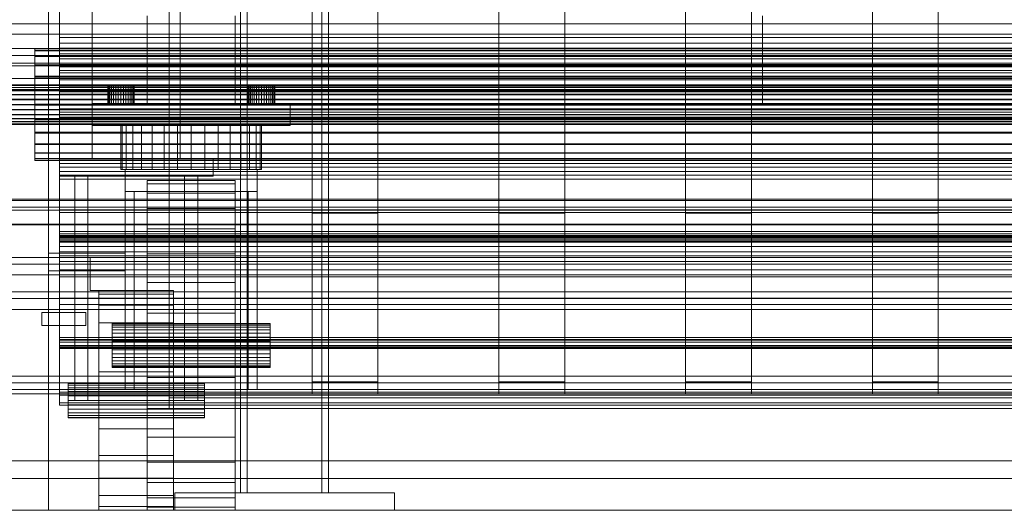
# Model space of a CAD drawing. Header units: millimetres. Extents: x -2233 to 61924, y -68080 to 6847.
# Tile 44 of 256: x -318 to 130, y -36000 to -35777. Entities that reach past the tile are written whole.
import ezdxf

# ---------------------------------------------------------------- set-up
doc = ezdxf.new("R2010")
doc.units = ezdxf.units.MM
for name, color, linetype, lineweight in [('COTAS_O', 1, 'Continuous', 0), ('COTAS_P', 1, 'Continuous', 0), ('frontal_bajante_movil', 7, 'Continuous', 0), ('frontal_C01', 7, 'Continuous', 0), ('frontal_C05', 7, 'Continuous', 0), ('frontal_secador', 7, 'Continuous', 0)]:
    doc.layers.add(name, color=color, linetype=linetype, lineweight=lineweight)
doc.dimstyles.new('R19_100', dxfattribs={"dimtxt": 250, "dimasz": 150, "dimexe": 150, "dimexo": 80, "dimgap": 100, "dimtad": 1, "dimtih": 1, "dimtoh": 1, "dimdsep": 46, "dimcen": 0.09, "dimadec": 0, "dimazin": 0, "dimtfac": 1, "dimtdec": 4, "dimtofl": 0, "dimtmove": 0, "dimatfit": 3, "dimfxl": 1, "dimtolj": 1, "dimtzin": 0, "dimarcsym": 0})

# ---------------------------------------------------------------- blocks, each defined once
blk = doc.blocks.new('DIM_R27_58')
at = {"layer": 'COTAS_O'}
for p, q in [((-1480, -35300), (-1330, -35255)), ((490, -35300), (340, -35255)), ((-1480, -36000), (-1480, -35300)), ((-1480, -35300), (490, -35300)), ((-1480, -35300), (-1330, -35345)), ((490, -35300), (340, -35345)), ((490, -36000), (490, -35300))]:
    blk.add_line(p, q, dxfattribs=at)
blk.add_text('1970 O', height=250, dxfattribs=at).set_placement((-495, -35200))
blk = doc.blocks.new('DIM_R27_60')
at = {"layer": 'COTAS_O'}
for p, q in [((-1400, -35300), (-1250, -35255)), ((1400, -35300), (1250, -35255)), ((-1400, -36000), (-1400, -35300)), ((-1400, -35300), (1400, -35300)), ((-1400, -35300), (-1250, -35345)), ((1400, -35300), (1250, -35345)), ((1400, -36000), (1400, -35300))]:
    blk.add_line(p, q, dxfattribs=at)
blk.add_text('2800 O', height=250, dxfattribs=at).set_placement((0, -35200))
blk = doc.blocks.new('DIM_R27_61')
at = {"layer": 'COTAS_P'}
for p, q in [((-305, -34680), (395, -34680)), ((395, -34680), (350, -34830)), ((395, -36000), (395, -34680)), ((395, -34680), (440, -34830)), ((395, -36000), (350, -35850)), ((395, -36000), (440, -35850)), ((-305, -36000), (395, -36000))]:
    blk.add_line(p, q, dxfattribs=at)
blk.add_text('1320 P', height=250, rotation=90, dxfattribs=at).set_placement((295, -35340))
blk = doc.blocks.new('DIM_R27_62')
at = {"layer": 'COTAS_P'}
for p, q in [((-305, -35300), (-155, -35255)), ((345, -35300), (195, -35255)), ((-305, -36000), (-305, -35300)), ((-305, -35300), (345, -35300)), ((-305, -35300), (-155, -35345)), ((345, -35300), (195, -35345)), ((345, -36000), (345, -35300))]:
    blk.add_line(p, q, dxfattribs=at)
blk.add_text('650 P', height=250, dxfattribs=at).set_placement((20, -35200))

msp = doc.modelspace()

# ---------------------------------------------------------------- linework, layer by layer
at = {"layer": 'frontal_bajante_movil'}
for p, q in [((-285, -35840), (-285, -35429)), ((-245, -35840), (-245, -35429)), ((-285, -35815), (-285, -35775)), ((-260, -35815), (-260, -35775)), ((-220, -35815), (-220, -35775)), ((20, -35815), (20, -35775)), ((-277.885, -35807), (-278, -35807)), ((-278, -35815), (-278, -35807)), ((-277.543, -35807), (-277.885, -35807)), ((-277.885, -35815), (-277.885, -35807)), ((-276.989, -35807), (-277.543, -35807)), ((-277.543, -35815), (-277.543, -35807)), ((-276.243, -35807), (-276.989, -35807)), ((-276.989, -35815), (-276.989, -35807)), ((-275.333, -35807), (-276.243, -35807)), ((-276.243, -35815), (-276.243, -35807)), ((-274.296, -35807), (-275.333, -35807)), ((-275.333, -35815), (-275.333, -35807)), ((-273.171, -35807), (-274.296, -35807)), ((-274.296, -35815), (-274.296, -35807)), ((-272, -35807), (-273.171, -35807)), ((-273.171, -35815), (-273.171, -35807)), ((-272, -35807), (-270.829, -35807)), ((-272, -35807), (-272, -35815)), ((-270.829, -35807), (-269.704, -35807)), ((-270.829, -35815), (-270.829, -35807)), ((-269.704, -35807), (-268.667, -35807)), ((-269.704, -35815), (-269.704, -35807)), ((-268.667, -35807), (-267.757, -35807)), ((-268.667, -35815), (-268.667, -35807)), ((-267.757, -35807), (-267.011, -35807)), ((-267.757, -35815), (-267.757, -35807)), ((-267.011, -35807), (-266.457, -35807)), ((-267.011, -35815), (-267.011, -35807)), ((-266.457, -35807), (-266.115, -35807)), ((-266.457, -35815), (-266.457, -35807)), ((-266.115, -35807), (-266, -35807)), ((-266.115, -35815), (-266.115, -35807)), ((-266, -35815), (-266, -35807)), ((-213.885, -35807), (-214, -35807)), ((-214, -35815), (-214, -35807)), ((-213.543, -35807), (-213.885, -35807)), ((-213.885, -35815), (-213.885, -35807)), ((-212.989, -35807), (-213.543, -35807)), ((-213.543, -35815), (-213.543, -35807)), ((-212.243, -35807), (-212.989, -35807)), ((-212.989, -35815), (-212.989, -35807)), ((-211.333, -35807), (-212.243, -35807)), ((-212.243, -35815), (-212.243, -35807)), ((-210.296, -35807), (-211.333, -35807)), ((-211.333, -35815), (-211.333, -35807)), ((-209.171, -35807), (-210.296, -35807)), ((-210.296, -35815), (-210.296, -35807)), ((-208, -35807), (-209.171, -35807)), ((-209.171, -35815), (-209.171, -35807)), ((-208, -35807), (-206.829, -35807)), ((-208, -35807), (-208, -35815)), ((-206.829, -35807), (-205.704, -35807)), ((-206.829, -35815), (-206.829, -35807)), ((-205.704, -35807), (-204.667, -35807)), ((-205.704, -35815), (-205.704, -35807)), ((-204.667, -35807), (-203.757, -35807)), ((-204.667, -35815), (-204.667, -35807)), ((-203.757, -35807), (-203.011, -35807)), ((-203.757, -35815), (-203.757, -35807)), ((-203.011, -35807), (-202.457, -35807)), ((-203.011, -35815), (-203.011, -35807)), ((-202.457, -35807), (-202.115, -35807)), ((-202.457, -35815), (-202.457, -35807)), ((-202.115, -35807), (-202, -35807)), ((-202.115, -35815), (-202.115, -35807)), ((-202, -35815), (-202, -35807)), ((-285, -35815), (20, -35815)), ((-285, -35815), (-195, -35815)), ((-285, -35825), (-285, -35815)), ((-277.885, -35815), (-278, -35815)), ((-277.543, -35815), (-277.885, -35815)), ((-276.989, -35815), (-277.543, -35815)), ((-276.243, -35815), (-276.989, -35815)), ((-275.333, -35815), (-276.243, -35815)), ((-274.296, -35815), (-275.333, -35815)), ((-273.171, -35815), (-274.296, -35815)), ((-273.171, -35815), (-272, -35815)), ((-272, -35815), (-270.829, -35815)), ((-270.829, -35815), (-269.704, -35815)), ((-269.704, -35815), (-268.667, -35815)), ((-268.667, -35815), (-267.757, -35815)), ((-267.757, -35815), (-267.011, -35815)), ((-267.011, -35815), (-266.457, -35815)), ((-266.457, -35815), (-266.115, -35815)), ((-266.115, -35815), (-266, -35815)), ((-260, -35815), (-220, -35815)), ((-213.885, -35815), (-214, -35815)), ((-213.543, -35815), (-213.885, -35815)), ((-212.989, -35815), (-213.543, -35815)), ((-212.243, -35815), (-212.989, -35815)), ((-211.333, -35815), (-212.243, -35815)), ((-210.296, -35815), (-211.333, -35815)), ((-209.171, -35815), (-210.296, -35815)), ((-209.171, -35815), (-208, -35815)), ((-208, -35815), (-206.829, -35815)), ((-206.829, -35815), (-205.704, -35815)), ((-205.704, -35815), (-204.667, -35815)), ((-204.667, -35815), (-203.757, -35815)), ((-203.757, -35815), (-203.011, -35815)), ((-203.011, -35815), (-202.457, -35815)), ((-202.457, -35815), (-202.115, -35815)), ((-202.115, -35815), (-202, -35815)), ((-195, -35825), (-195, -35815)), ((20, -35815), (325, -35815)), ((-285, -35825), (-195, -35825)), ((-271.385, -35825), (-272, -35825)), ((-272, -35845), (-272, -35825)), ((-269.564, -35825), (-271.385, -35825)), ((-271.385, -35845), (-271.385, -35825)), ((-266.607, -35825), (-269.564, -35825)), ((-269.564, -35845), (-269.564, -35825)), ((-262.627, -35825), (-266.607, -35825)), ((-266.607, -35845), (-266.607, -35825)), ((-257.778, -35825), (-262.627, -35825)), ((-262.627, -35845), (-262.627, -35825)), ((-252.246, -35825), (-257.778, -35825)), ((-257.778, -35845), (-257.778, -35825)), ((-246.243, -35825), (-252.246, -35825)), ((-252.246, -35845), (-252.246, -35825)), ((-240, -35825), (-246.243, -35825)), ((-246.243, -35845), (-246.243, -35825)), ((-240, -35825), (-233.757, -35825)), ((-240, -35825), (-240, -35845)), ((-233.757, -35825), (-227.754, -35825)), ((-233.757, -35845), (-233.757, -35825)), ((-227.754, -35825), (-222.222, -35825)), ((-227.754, -35845), (-227.754, -35825)), ((-222.222, -35825), (-217.373, -35825)), ((-222.222, -35845), (-222.222, -35825)), ((-217.373, -35825), (-213.393, -35825)), ((-217.373, -35845), (-217.373, -35825)), ((-213.393, -35825), (-210.436, -35825)), ((-213.393, -35845), (-213.393, -35825)), ((-210.436, -35825), (-208.615, -35825)), ((-210.436, -35845), (-210.436, -35825)), ((-208.615, -35825), (-208, -35825)), ((-208.615, -35845), (-208.615, -35825)), ((-208, -35845), (-208, -35825)), ((-300, -35840), (-230, -35840)), ((-300, -35848), (-300, -35840)), ((-285, -35840), (-245, -35840)), ((-230, -35848), (-230, -35840)), ((-300, -35848), (-230, -35848)), ((-293, -35848), (-287, -35848)), ((-293, -35950), (-293, -35848)), ((-287, -35950), (-287, -35848)), ((-271.385, -35845), (-272, -35845)), ((-269.564, -35845), (-271.385, -35845)), ((-270, -35845), (-210, -35845)), ((-270, -35855), (-270, -35845)), ((-266.607, -35845), (-269.564, -35845)), ((-262.627, -35845), (-266.607, -35845)), ((-257.778, -35845), (-262.627, -35845)), ((-252.246, -35845), (-257.778, -35845)), ((-246.243, -35845), (-252.246, -35845)), ((-246.243, -35845), (-240, -35845)), ((-243, -35848), (-237, -35848)), ((-243, -35950), (-243, -35848)), ((-240, -35845), (-233.757, -35845)), ((-237, -35950), (-237, -35848)), ((-233.757, -35845), (-227.754, -35845)), ((-227.754, -35845), (-222.222, -35845)), ((-222.222, -35845), (-217.373, -35845)), ((-217.373, -35845), (-213.393, -35845)), ((-213.393, -35845), (-210.436, -35845)), ((-210.436, -35845), (-208.615, -35845)), ((-210, -35855), (-210, -35845)), ((-208.615, -35845), (-208, -35845)), ((-260, -35851.441), (-260, -35850)), ((-220, -35850), (-260, -35850)), ((-260, -35855.709), (-260, -35851.441)), ((-220, -35851.441), (-260, -35851.441)), ((-220, -35851.441), (-220, -35850)), ((-220, -35855.709), (-220, -35851.441)), ((-270, -35855), (-266, -35855)), ((-270, -35945), (-270, -35855)), ((-270, -35855), (-210, -35855)), ((-266, -35945), (-266, -35855)), ((-260, -35862.64), (-260, -35855.709)), ((-220, -35855.709), (-260, -35855.709)), ((-220, -35862.64), (-220, -35855.709)), ((-214, -35855), (-210, -35855)), ((-214, -35945), (-214, -35855)), ((-210, -35945), (-210, -35855)), ((-260, -35871.967), (-260, -35862.64)), ((-220, -35862.64), (-260, -35862.64)), ((-220, -35871.967), (-220, -35862.64)), ((-260, -35883.332), (-260, -35871.967)), ((-220, -35871.967), (-260, -35871.967)), ((-220, -35883.332), (-220, -35871.967)), ((-305, -35883), (-270, -35883)), ((-305, -35891), (-305, -35883)), ((-270, -35891), (-270, -35883)), ((-260, -35896.299), (-260, -35883.332)), ((-220, -35883.332), (-260, -35883.332)), ((-220, -35896.299), (-220, -35883.332)), ((-286, -35885), (-270, -35885)), ((-286, -35900), (-286, -35885)), ((-270, -35900), (-270, -35885)), ((-305, -35891), (-270, -35891)), ((-260, -35910.368), (-260, -35896.299)), ((-220, -35896.299), (-260, -35896.299)), ((-220, -35910.368), (-220, -35896.299)), ((-286, -35900), (-270, -35900)), ((-282, -35901.704), (-282, -35900)), ((-282, -35900), (-248, -35900)), ((-282, -35906.699), (-282, -35901.704)), ((-282, -35901.704), (-248, -35901.704)), ((-248, -35901.704), (-248, -35900)), ((-248, -35906.699), (-248, -35901.704)), ((-282, -35914.645), (-282, -35906.699)), ((-282, -35906.699), (-248, -35906.699)), ((-248, -35914.645), (-248, -35906.699)), ((-308, -35910), (-288, -35910)), ((-308, -35916), (-308, -35910)), ((-288, -35916), (-288, -35910)), ((-260, -35925), (-260, -35910.368)), ((-220, -35910.368), (-260, -35910.368)), ((-220, -35925), (-220, -35910.368)), ((-308, -35916), (-288, -35916)), ((-282, -35925), (-282, -35914.645)), ((-282, -35914.645), (-248, -35914.645)), ((-276, -35915.192), (-276, -35915)), ((-204, -35915), (-276, -35915)), ((-276, -35915.761), (-276, -35915.192)), ((-204, -35915.192), (-276, -35915.192)), ((-276, -35916.685), (-276, -35915.761)), ((-204, -35915.761), (-276, -35915.761)), ((-248, -35925), (-248, -35914.645)), ((-204, -35915.192), (-204, -35915)), ((-204, -35915.761), (-204, -35915.192)), ((-204, -35916.685), (-204, -35915.761)), ((-276, -35917.929), (-276, -35916.685)), ((-204, -35916.685), (-276, -35916.685)), ((-276, -35919.444), (-276, -35917.929)), ((-204, -35917.929), (-276, -35917.929)), ((-276, -35921.173), (-276, -35919.444)), ((-204, -35919.444), (-276, -35919.444)), ((-204, -35917.929), (-204, -35916.685)), ((-204, -35919.444), (-204, -35917.929)), ((-204, -35921.173), (-204, -35919.444)), ((-282, -35937.059), (-282, -35925)), ((-282, -35925), (-248, -35925)), ((-276, -35923.049), (-276, -35921.173)), ((-204, -35921.173), (-276, -35921.173)), ((-276, -35925), (-276, -35923.049)), ((-204, -35923.049), (-276, -35923.049)), ((-276, -35925), (-276, -35926.951)), ((-276, -35925), (-204, -35925)), ((-260, -35925), (-260, -35939.632)), ((-260, -35925), (-220, -35925)), ((-248, -35937.059), (-248, -35925)), ((-220, -35939.632), (-220, -35925)), ((-204, -35923.049), (-204, -35921.173)), ((-204, -35925), (-204, -35923.049)), ((-204, -35926.951), (-204, -35925)), ((-276, -35926.951), (-276, -35928.827)), ((-204, -35926.951), (-276, -35926.951)), ((-276, -35928.827), (-276, -35930.556)), ((-204, -35928.827), (-276, -35928.827)), ((-204, -35926.951), (-204, -35928.827)), ((-204, -35928.827), (-204, -35930.556)), ((-276, -35930.556), (-276, -35932.071)), ((-204, -35930.556), (-276, -35930.556)), ((-276, -35932.071), (-276, -35933.315)), ((-204, -35932.071), (-276, -35932.071)), ((-276, -35933.315), (-276, -35934.239)), ((-204, -35933.315), (-276, -35933.315)), ((-204, -35930.556), (-204, -35932.071)), ((-204, -35932.071), (-204, -35933.315)), ((-204, -35933.315), (-204, -35934.239)), ((-282, -35937.059), (-282, -35950)), ((-282, -35937.059), (-248, -35937.059)), ((-276, -35934.239), (-276, -35934.808)), ((-204, -35934.239), (-276, -35934.239)), ((-276, -35934.808), (-276, -35935)), ((-204, -35934.808), (-276, -35934.808)), ((-204, -35935), (-276, -35935)), ((-248, -35950), (-248, -35937.059)), ((-204, -35934.239), (-204, -35934.808)), ((-204, -35934.808), (-204, -35935)), ((-296, -35942.273), (-296, -35942)), ((-296, -35942), (-234, -35942)), ((-296, -35943.072), (-296, -35942.273)), ((-296, -35942.273), (-234, -35942.273)), ((-260, -35939.632), (-260, -35953.701)), ((-220, -35939.632), (-260, -35939.632)), ((-234, -35942.273), (-234, -35942)), ((-234, -35943.072), (-234, -35942.273)), ((-220, -35939.632), (-220, -35953.701)), ((-296, -35944.343), (-296, -35943.072)), ((-296, -35943.072), (-234, -35943.072)), ((-296, -35946), (-296, -35944.343)), ((-296, -35944.343), (-234, -35944.343)), ((-296, -35947.929), (-296, -35946)), ((-296, -35946), (-234, -35946)), ((-270, -35945), (-266, -35945)), ((-234, -35944.343), (-234, -35943.072)), ((-234, -35946), (-234, -35944.343)), ((-234, -35947.929), (-234, -35946)), ((-214, -35945), (-210, -35945)), ((-296, -35947.929), (-296, -35950)), ((-296, -35947.929), (-234, -35947.929)), ((-296, -35950), (-296, -35952.071)), ((-234, -35950), (-296, -35950)), ((-293, -35950), (-287, -35950)), ((-282, -35950), (-282, -35962.941)), ((-248, -35950), (-282, -35950)), ((-248, -35950), (-248, -35962.941)), ((-243, -35950), (-237, -35950)), ((-234, -35950), (-234, -35947.929)), ((-234, -35950), (-234, -35952.071)), ((-296, -35952.071), (-296, -35954)), ((-296, -35952.071), (-234, -35952.071)), ((-296, -35954), (-296, -35955.657)), ((-296, -35954), (-234, -35954)), ((-296, -35955.657), (-296, -35956.928)), ((-296, -35955.657), (-234, -35955.657)), ((-260, -35953.701), (-260, -35966.668)), ((-220, -35953.701), (-260, -35953.701)), ((-234, -35952.071), (-234, -35954)), ((-234, -35954), (-234, -35955.657)), ((-234, -35955.657), (-234, -35956.928)), ((-220, -35953.701), (-220, -35966.668)), ((-296, -35956.928), (-296, -35957.727)), ((-296, -35956.928), (-234, -35956.928)), ((-296, -35957.727), (-296, -35958)), ((-296, -35957.727), (-234, -35957.727)), ((-296, -35958), (-234, -35958)), ((-234, -35956.928), (-234, -35957.727)), ((-234, -35957.727), (-234, -35958)), ((-282, -35962.941), (-282, -35975)), ((-282, -35962.941), (-248, -35962.941)), ((-248, -35962.941), (-248, -35975)), ((-260, -35966.668), (-260, -35978.033)), ((-220, -35966.668), (-260, -35966.668)), ((-220, -35966.668), (-220, -35978.033)), ((-282, -35975), (-282, -35985.355)), ((-282, -35975), (-248, -35975)), ((-260, -35978.033), (-260, -35987.36)), ((-220, -35978.033), (-260, -35978.033)), ((-248, -35975), (-248, -35985.355)), ((-220, -35978.033), (-220, -35987.36)), ((-282, -35985.355), (-282, -35993.301)), ((-282, -35985.355), (-248, -35985.355)), ((-260, -35987.36), (-260, -35994.291)), ((-220, -35987.36), (-260, -35987.36)), ((-248, -35985.355), (-248, -35993.301)), ((-220, -35987.36), (-220, -35994.291)), ((-282, -35993.301), (-282, -35998.296)), ((-282, -35993.301), (-248, -35993.301)), ((-260, -35994.291), (-260, -35998.559)), ((-220, -35994.291), (-260, -35994.291)), ((-248, -35993.301), (-248, -35998.296)), ((-220, -35994.291), (-220, -35998.559)), ((-282, -35998.296), (-282, -36000)), ((-282, -35998.296), (-248, -35998.296)), ((-282, -36000), (-248, -36000)), ((-260, -35998.559), (-260, -36000)), ((-220, -35998.559), (-260, -35998.559)), ((-220, -36000), (-260, -36000)), ((-248, -35998.296), (-248, -36000)), ((-220, -35998.559), (-220, -36000))]:
    msp.add_line(p, q, dxfattribs=at)
at = {"layer": 'frontal_C01'}
for p, q in [((-250, -33373.251), (-250, -35948.844)), ((-250, -35953.656), (-250, -33378.064)), ((-185, -35864.779), (-185, -35463.883)), ((-155, -35463.883), (-155, -35864.779)), ((-100, -35864.779), (-100, -35463.883)), ((-70, -35463.883), (-70, -35864.779)), ((-15, -35864.779), (-15, -35463.883)), ((15, -35463.883), (15, -35864.779)), ((70, -35864.779), (70, -35463.883)), ((100, -35463.883), (100, -35864.779)), ((-185, -35469.275), (-185, -35870.172)), ((-155, -35870.172), (-155, -35469.275)), ((-100, -35469.275), (-100, -35870.172)), ((-70, -35870.172), (-70, -35469.275)), ((-15, -35469.275), (-15, -35870.172)), ((15, -35870.172), (15, -35469.275)), ((70, -35469.275), (70, -35870.172)), ((100, -35870.172), (100, -35469.275)), ((-185, -35941.62), (-185, -35540.255)), ((-155, -35540.255), (-155, -35941.62)), ((-100, -35941.62), (-100, -35540.255)), ((-70, -35540.255), (-70, -35941.62)), ((-15, -35941.62), (-15, -35540.255)), ((15, -35540.255), (15, -35941.62)), ((70, -35941.62), (70, -35540.255)), ((100, -35540.255), (100, -35941.62)), ((-185, -35545.648), (-185, -35947.012)), ((-155, -35947.012), (-155, -35545.648)), ((-100, -35545.648), (-100, -35947.012)), ((-70, -35947.012), (-70, -35545.648)), ((-15, -35545.648), (-15, -35947.012)), ((15, -35947.012), (15, -35545.648)), ((70, -35545.648), (70, -35947.012)), ((100, -35947.012), (100, -35545.648)), ((-300, -35789.759), (-300, -35758.657)), ((-300, -35761.343), (-300, -35792.354)), ((350, -35778.63), (-350, -35778.63)), ((350, -35783.469), (-350, -35783.469)), ((-300, -35784.915), (-300, -35797.314)), ((300, -35784.915), (-300, -35784.915)), ((-300, -35784.915), (-300, -35794.603)), ((350, -35789.887), (-350, -35789.887)), ((-311.15, -35790.994), (-311.15, -35790.055)), ((-311.15, -35790.055), (-311.15, -35790.847)), ((-311.15, -35790.055), (311.15, -35790.055)), ((-300, -35787.539), (300, -35787.539)), ((-300, -35801.02), (-300, -35787.539)), ((-300, -35797.169), (-300, -35787.539)), ((-300, -35818.833), (-300, -35789.759)), ((300, -35789.759), (-300, -35789.759)), ((350, -35793.12), (-350, -35793.12)), ((-311.15, -35790.847), (-311.15, -35793.316)), ((-311.15, -35790.847), (311.15, -35790.847)), ((-311.15, -35793.6), (-311.15, -35790.994)), ((-311.15, -35790.994), (311.15, -35790.994)), ((-311.15, -35793.316), (-311.15, -35797.293)), ((-311.15, -35793.316), (311.15, -35793.316)), ((-311.15, -35797.695), (-311.15, -35793.6)), ((-311.15, -35793.6), (311.15, -35793.6)), ((-300, -35792.354), (-300, -35821.16)), ((300, -35792.354), (-300, -35792.354)), ((-300, -35809.666), (-300, -35794.562)), ((-300, -35794.562), (-300, -35799.889)), ((300, -35794.562), (-300, -35794.562)), ((-300, -35794.603), (300, -35794.603)), ((-300, -35807.002), (-300, -35794.603)), ((350, -35796.593), (-350, -35796.593)), ((350, -35797.728), (-350, -35797.728)), ((-311.15, -35797.293), (-311.15, -35802.508)), ((-311.15, -35797.293), (311.15, -35797.293)), ((-311.15, -35803.001), (-311.15, -35797.695)), ((-311.15, -35797.695), (311.15, -35797.695)), ((-300, -35797.169), (-300, -35810.649)), ((300, -35797.169), (-300, -35797.169)), ((-300, -35797.314), (300, -35797.314)), ((-300, -35807.002), (-300, -35797.314)), ((-300, -35798.28), (-300, -35813.293)), ((-300, -35804.179), (-300, -35798.28)), ((-300, -35798.28), (300, -35798.28)), ((430, -35803.525), (-430, -35803.525)), ((-311.15, -35802.508), (-311.15, -35808.605)), ((-311.15, -35802.508), (311.15, -35802.508)), ((-311.15, -35809.155), (-311.15, -35803.001)), ((-311.15, -35803.001), (311.15, -35803.001)), ((-300, -35799.889), (-300, -35817.32)), ((-300, -35799.889), (300, -35799.889)), ((300, -35801.02), (-300, -35801.02)), ((-300, -35801.02), (-300, -35810.649)), ((-440, -35806.454), (440, -35806.454)), ((-440, -35806.735), (440, -35806.735)), ((-440, -35806.787), (440, -35806.787)), ((-440, -35807.61), (440, -35807.61)), ((-440, -35807.71), (440, -35807.71)), ((430, -35808.525), (-430, -35808.525)), ((-311.15, -35808.605), (-311.15, -35815.169)), ((311.15, -35808.605), (-311.15, -35808.605)), ((-300, -35821.507), (-300, -35804.179)), ((300, -35804.179), (-300, -35804.179)), ((300, -35807.002), (-300, -35807.002)), ((-440, -35809.019), (440, -35809.019)), ((-440, -35809.161), (440, -35809.161)), ((-440, -35810.867), (440, -35810.867)), ((-440, -35811.041), (440, -35811.041)), ((440, -35813.027), (-440, -35813.027)), ((-311.15, -35815.738), (-311.15, -35809.155)), ((-311.15, -35809.155), (311.15, -35809.155)), ((-300, -35817.32), (-300, -35809.666)), ((-300, -35809.666), (300, -35809.666)), ((-300, -35810.649), (300, -35810.649)), ((-440, -35813.222), (440, -35813.222)), ((-440, -35815.353), (440, -35815.353)), ((-440, -35815.554), (440, -35815.554)), ((-311.15, -35815.169), (-311.15, -35821.753)), ((-311.15, -35815.169), (311.15, -35815.169)), ((-311.15, -35822.302), (-311.15, -35815.738)), ((-311.15, -35815.738), (311.15, -35815.738)), ((-300, -35813.293), (-300, -35821.507)), ((300, -35813.293), (-300, -35813.293)), ((300, -35817.32), (-300, -35817.32)), ((-440, -35817.686), (440, -35817.686)), ((-440, -35817.88), (440, -35817.88)), ((-440, -35819.866), (440, -35819.866)), ((-440, -35820.041), (440, -35820.041)), ((-440, -35821.746), (440, -35821.746)), ((-440, -35821.889), (440, -35821.889)), ((-311.15, -35821.753), (-311.15, -35827.907)), ((-311.15, -35821.753), (311.15, -35821.753)), ((-300, -35843.898), (-300, -35818.833)), ((300, -35818.833), (-300, -35818.833)), ((-300, -35821.16), (-300, -35845.797)), ((300, -35821.16), (-300, -35821.16)), ((-300, -35821.507), (300, -35821.507)), ((-440, -35823.197), (440, -35823.197)), ((-440, -35823.298), (440, -35823.298)), ((-440, -35824.12), (440, -35824.12)), ((-440, -35824.173), (440, -35824.173)), ((-440, -35824.453), (440, -35824.453)), ((-311.15, -35828.399), (-311.15, -35822.302)), ((-311.15, -35822.302), (311.15, -35822.302)), ((-311.15, -35827.907), (-311.15, -35833.212)), ((-311.15, -35827.907), (311.15, -35827.907)), ((-311.15, -35833.614), (-311.15, -35828.399)), ((-311.15, -35828.399), (311.15, -35828.399)), ((-311.15, -35833.212), (-311.15, -35837.307)), ((-311.15, -35833.212), (311.15, -35833.212)), ((-311.15, -35837.592), (-311.15, -35833.614)), ((-311.15, -35833.614), (311.15, -35833.614)), ((-311.15, -35837.307), (-311.15, -35839.913)), ((-311.15, -35837.307), (311.15, -35837.307)), ((-311.15, -35840.06), (-311.15, -35837.592)), ((-311.15, -35837.592), (311.15, -35837.592)), ((-311.15, -35839.913), (-311.15, -35840.852)), ((-311.15, -35839.913), (311.15, -35839.913)), ((-311.15, -35840.852), (-311.15, -35840.06)), ((-311.15, -35840.06), (311.15, -35840.06)), ((-311.15, -35840.852), (311.15, -35840.852)), ((-300, -35840.323), (-300, -35875.28)), ((300, -35840.323), (-300, -35840.323)), ((-300, -35840.323), (-300, -35847.473)), ((-300, -35842.302), (300, -35842.302)), ((-300, -35878.051), (-300, -35842.302)), ((-300, -35849.293), (-300, -35842.302)), ((-300, -35863.245), (-300, -35843.898)), ((300, -35843.898), (-300, -35843.898)), ((-300, -35845.797), (-300, -35864.588)), ((300, -35845.797), (-300, -35845.797)), ((-300, -35847.473), (300, -35847.473)), ((-300, -35882.43), (-300, -35847.473)), ((-300, -35849.293), (-300, -35885.042)), ((300, -35849.293), (-300, -35849.293)), ((-450, -35859.113), (450, -35859.113)), ((-450, -35862.083), (450, -35862.083)), ((430, -35858.525), (-430, -35858.525)), ((430, -35863.525), (-430, -35863.525)), ((-300, -35875.556), (-300, -35863.245)), ((300, -35863.245), (-300, -35863.245)), ((-300, -35864.588), (-300, -35876.252)), ((300, -35864.588), (-300, -35864.588)), ((-155, -35864.779), (-185, -35864.779)), ((-185, -35864.779), (-185, -35870.172)), ((-155, -35870.172), (-155, -35864.779)), ((-70, -35864.779), (-100, -35864.779)), ((-100, -35864.779), (-100, -35870.172)), ((-70, -35870.172), (-70, -35864.779)), ((15, -35864.779), (-15, -35864.779)), ((-15, -35864.779), (-15, -35870.172)), ((15, -35870.172), (15, -35864.779)), ((100, -35864.779), (70, -35864.779)), ((70, -35864.779), (70, -35870.172)), ((100, -35870.172), (100, -35864.779)), ((450, -35869.898), (-450, -35869.898)), ((450, -35870.172), (-450, -35870.172)), ((-185, -35870.172), (-155, -35870.172)), ((-100, -35870.172), (-70, -35870.172)), ((-15, -35870.172), (15, -35870.172)), ((70, -35870.172), (100, -35870.172)), ((-300, -35884.304), (-300, -35873.156)), ((-300, -35873.156), (-300, -35890.596)), ((300, -35873.156), (-300, -35873.156)), ((-300, -35874.208), (-300, -35922.356)), ((300, -35874.208), (-300, -35874.208)), ((-300, -35874.208), (-300, -35876.904)), ((-300, -35875.012), (300, -35875.012)), ((-300, -35923.45), (-300, -35875.012)), ((-300, -35877.491), (-300, -35875.012)), ((-300, -35875.28), (300, -35875.28)), ((-300, -35882.43), (-300, -35875.28)), ((-300, -35879.992), (-300, -35875.556)), ((300, -35875.556), (-300, -35875.556)), ((-300, -35875.968), (-300, -35886.869)), ((-300, -35893.841), (-300, -35875.968)), ((-300, -35875.968), (300, -35875.968)), ((-300, -35876.252), (-300, -35879.992)), ((300, -35876.252), (-300, -35876.252)), ((-300, -35876.904), (300, -35876.904)), ((-300, -35925.053), (-300, -35876.904)), ((-300, -35877.491), (-300, -35925.93)), ((300, -35877.491), (-300, -35877.491)), ((300, -35878.051), (-300, -35878.051)), ((-300, -35878.051), (-300, -35885.042)), ((300, -35879.992), (-300, -35879.992)), ((300, -35882.43), (-300, -35882.43)), ((-300, -35903.461), (-300, -35884.304)), ((-300, -35884.304), (300, -35884.304)), ((-300, -35885.042), (300, -35885.042)), ((-300, -35886.869), (-300, -35906.421)), ((300, -35886.869), (-300, -35886.869)), ((450, -35892.817), (-450, -35892.817)), ((-300, -35890.596), (-300, -35903.461)), ((-300, -35890.596), (300, -35890.596)), ((-300, -35906.421), (-300, -35893.841)), ((300, -35893.841), (-300, -35893.841)), ((450, -35900.602), (-450, -35900.602)), ((-450, -35903.602), (450, -35903.602)), ((300, -35903.461), (-300, -35903.461)), ((-300, -35906.421), (300, -35906.421)), ((-450, -35908.69), (450, -35908.69)), ((-300, -35925.634), (-300, -35921.431)), ((-300, -35921.431), (-300, -35946.31)), ((300, -35921.431), (-300, -35921.431)), ((-300, -35922.356), (300, -35922.356)), ((-300, -35925.053), (-300, -35922.356)), ((-300, -35922.583), (-300, -35926.45)), ((-300, -35947.64), (-300, -35922.583)), ((-300, -35922.583), (300, -35922.583)), ((300, -35923.45), (-300, -35923.45)), ((-300, -35923.45), (-300, -35925.93)), ((300, -35925.053), (-300, -35925.053)), ((-300, -35951.161), (-300, -35925.634)), ((-300, -35925.634), (300, -35925.634)), ((-300, -35925.93), (300, -35925.93)), ((-300, -35926.45), (-300, -35952.102)), ((300, -35926.45), (-300, -35926.45)), ((-450, -35938.924), (450, -35938.924)), ((-155, -35941.62), (-185, -35941.62)), ((-185, -35941.62), (-185, -35947.012)), ((-155, -35947.012), (-155, -35941.62)), ((-70, -35941.62), (-100, -35941.62)), ((-100, -35941.62), (-100, -35947.012)), ((-70, -35947.012), (-70, -35941.62)), ((15, -35941.62), (-15, -35941.62)), ((-15, -35941.62), (-15, -35947.012)), ((15, -35947.012), (15, -35941.62)), ((100, -35941.62), (70, -35941.62)), ((70, -35941.62), (70, -35947.012)), ((100, -35947.012), (100, -35941.62)), ((450, -35947.012), (-450, -35947.012)), ((-300, -35946.31), (-300, -35951.161)), ((-300, -35946.31), (300, -35946.31)), ((-185, -35947.012), (-155, -35947.012)), ((-100, -35947.012), (-70, -35947.012)), ((-15, -35947.012), (15, -35947.012)), ((70, -35947.012), (100, -35947.012)), ((-300, -35952.102), (-300, -35947.64)), ((300, -35947.64), (-300, -35947.64)), ((300, -35951.161), (-300, -35951.161)), ((-250, -35948.844), (250, -35948.844)), ((-250, -35953.656), (-250, -35948.844)), ((-300, -35952.102), (300, -35952.102)), ((250, -35953.656), (-250, -35953.656)), ((450, -35977.442), (-450, -35977.442)), ((-450, -35985.531), (450, -35985.531))]:
    msp.add_line(p, q, dxfattribs=at)
at = {"layer": 'frontal_C05'}
for p, q in [((-217.5, -35992), (-217.5, -34800)), ((-214.5, -34800), (-214.5, -35992)), ((-180.5, -34800), (-180.5, -35992)), ((-177.5, -35992), (-177.5, -34800)), ((-247.5, -36000), (-247.5, -35992)), ((-247.5, -35992), (-147.5, -35992)), ((-238.982, -35992), (-238.998, -35992)), ((-238.95, -35992), (-238.982, -35992)), ((-238.901, -35992), (-238.95, -35992)), ((-238.837, -35992), (-238.901, -35992)), ((-238.757, -35992), (-238.837, -35992)), ((-238.662, -35992), (-238.757, -35992)), ((-238.551, -35992), (-238.662, -35992)), ((-238.425, -35992), (-238.551, -35992)), ((-238.284, -35992), (-238.425, -35992)), ((-238.129, -35992), (-238.284, -35992)), ((-237.96, -35992), (-238.129, -35992)), ((-237.778, -35992), (-237.96, -35992)), ((-237.582, -35992), (-237.778, -35992)), ((-237.374, -35992), (-237.582, -35992)), ((-237.153, -35992), (-237.374, -35992)), ((-236.921, -35992), (-237.153, -35992)), ((-236.678, -35992), (-236.921, -35992)), ((-236.425, -35992), (-236.678, -35992)), ((-236.162, -35992), (-236.425, -35992)), ((-235.889, -35992), (-236.162, -35992)), ((-235.609, -35992), (-235.889, -35992)), ((-235.32, -35992), (-235.609, -35992)), ((-235.025, -35992), (-235.32, -35992)), ((-234.723, -35992), (-235.025, -35992)), ((-234.416, -35992), (-234.723, -35992)), ((-234.104, -35992), (-234.416, -35992)), ((-233.788, -35992), (-234.104, -35992)), ((-233.469, -35992), (-233.788, -35992)), ((-233.147, -35992), (-233.469, -35992)), ((-232.824, -35992), (-233.147, -35992)), ((-232.5, -35992), (-232.824, -35992)), ((-232.176, -35992), (-232.5, -35992)), ((-231.853, -35992), (-232.176, -35992)), ((-231.531, -35992), (-231.853, -35992)), ((-231.212, -35992), (-231.531, -35992)), ((-230.896, -35992), (-231.212, -35992)), ((-230.584, -35992), (-230.896, -35992)), ((-230.277, -35992), (-230.584, -35992)), ((-229.975, -35992), (-230.277, -35992)), ((-229.68, -35992), (-229.975, -35992)), ((-229.391, -35992), (-229.68, -35992)), ((-229.111, -35992), (-229.391, -35992)), ((-228.838, -35992), (-229.111, -35992)), ((-228.575, -35992), (-228.838, -35992)), ((-228.322, -35992), (-228.575, -35992)), ((-228.079, -35992), (-228.322, -35992)), ((-227.847, -35992), (-228.079, -35992)), ((-227.626, -35992), (-227.847, -35992)), ((-227.418, -35992), (-227.626, -35992)), ((-227.222, -35992), (-227.418, -35992)), ((-227.04, -35992), (-227.222, -35992)), ((-226.871, -35992), (-227.04, -35992)), ((-226.716, -35992), (-226.871, -35992)), ((-226.575, -35992), (-226.716, -35992)), ((-226.449, -35992), (-226.575, -35992)), ((-226.449, -35992), (-226.338, -35992)), ((-226.338, -35992), (-226.243, -35992)), ((-226.243, -35992), (-226.163, -35992)), ((-226.163, -35992), (-226.099, -35992)), ((-226.099, -35992), (-226.05, -35992)), ((-226.05, -35992), (-226.018, -35992)), ((-226.018, -35992), (-226.002, -35992)), ((-217.5, -35992), (-177.5, -35992)), ((-214.5, -35992), (-180.5, -35992)), ((-168.982, -35992), (-168.998, -35992)), ((-168.95, -35992), (-168.982, -35992)), ((-168.901, -35992), (-168.95, -35992)), ((-168.837, -35992), (-168.901, -35992)), ((-168.757, -35992), (-168.837, -35992)), ((-168.662, -35992), (-168.757, -35992)), ((-168.551, -35992), (-168.662, -35992)), ((-168.425, -35992), (-168.551, -35992)), ((-168.284, -35992), (-168.425, -35992)), ((-168.129, -35992), (-168.284, -35992)), ((-167.96, -35992), (-168.129, -35992)), ((-167.778, -35992), (-167.96, -35992)), ((-167.582, -35992), (-167.778, -35992)), ((-167.374, -35992), (-167.582, -35992)), ((-167.153, -35992), (-167.374, -35992)), ((-166.921, -35992), (-167.153, -35992)), ((-166.678, -35992), (-166.921, -35992)), ((-166.425, -35992), (-166.678, -35992)), ((-166.162, -35992), (-166.425, -35992)), ((-165.889, -35992), (-166.162, -35992)), ((-165.609, -35992), (-165.889, -35992)), ((-165.32, -35992), (-165.609, -35992)), ((-165.025, -35992), (-165.32, -35992)), ((-164.723, -35992), (-165.025, -35992)), ((-164.416, -35992), (-164.723, -35992)), ((-164.104, -35992), (-164.416, -35992)), ((-163.788, -35992), (-164.104, -35992)), ((-163.469, -35992), (-163.788, -35992)), ((-163.147, -35992), (-163.469, -35992)), ((-162.824, -35992), (-163.147, -35992)), ((-162.5, -35992), (-162.824, -35992)), ((-162.176, -35992), (-162.5, -35992)), ((-161.853, -35992), (-162.176, -35992)), ((-161.531, -35992), (-161.853, -35992)), ((-161.212, -35992), (-161.531, -35992)), ((-160.896, -35992), (-161.212, -35992)), ((-160.584, -35992), (-160.896, -35992)), ((-160.277, -35992), (-160.584, -35992)), ((-159.975, -35992), (-160.277, -35992)), ((-159.68, -35992), (-159.975, -35992)), ((-159.391, -35992), (-159.68, -35992)), ((-159.111, -35992), (-159.391, -35992)), ((-158.838, -35992), (-159.111, -35992)), ((-158.575, -35992), (-158.838, -35992)), ((-158.322, -35992), (-158.575, -35992)), ((-158.079, -35992), (-158.322, -35992)), ((-157.847, -35992), (-158.079, -35992)), ((-157.626, -35992), (-157.847, -35992)), ((-157.418, -35992), (-157.626, -35992)), ((-157.222, -35992), (-157.418, -35992)), ((-157.222, -35992), (-157.04, -35992)), ((-157.04, -35992), (-156.871, -35992)), ((-156.871, -35992), (-156.716, -35992)), ((-156.716, -35992), (-156.575, -35992)), ((-156.575, -35992), (-156.449, -35992)), ((-156.449, -35992), (-156.338, -35992)), ((-156.338, -35992), (-156.243, -35992)), ((-156.243, -35992), (-156.163, -35992)), ((-156.163, -35992), (-156.099, -35992)), ((-156.099, -35992), (-156.05, -35992)), ((-156.05, -35992), (-156.018, -35992)), ((-156.018, -35992), (-156.002, -35992)), ((-147.5, -36000), (-147.5, -35992)), ((-247.5, -36000), (-147.5, -36000)), ((-238.982, -36000), (-238.998, -36000)), ((-238.95, -36000), (-238.982, -36000)), ((-238.901, -36000), (-238.95, -36000)), ((-238.837, -36000), (-238.901, -36000)), ((-238.757, -36000), (-238.837, -36000)), ((-238.662, -36000), (-238.757, -36000)), ((-238.551, -36000), (-238.662, -36000)), ((-238.425, -36000), (-238.551, -36000)), ((-238.284, -36000), (-238.425, -36000)), ((-238.129, -36000), (-238.284, -36000)), ((-237.96, -36000), (-238.129, -36000)), ((-237.778, -36000), (-237.96, -36000)), ((-237.582, -36000), (-237.778, -36000)), ((-237.374, -36000), (-237.582, -36000)), ((-237.153, -36000), (-237.374, -36000)), ((-236.921, -36000), (-237.153, -36000)), ((-236.678, -36000), (-236.921, -36000)), ((-236.425, -36000), (-236.678, -36000)), ((-236.162, -36000), (-236.425, -36000)), ((-235.889, -36000), (-236.162, -36000)), ((-235.609, -36000), (-235.889, -36000)), ((-235.32, -36000), (-235.609, -36000)), ((-235.025, -36000), (-235.32, -36000)), ((-234.723, -36000), (-235.025, -36000)), ((-234.416, -36000), (-234.723, -36000)), ((-234.104, -36000), (-234.416, -36000)), ((-233.788, -36000), (-234.104, -36000)), ((-233.469, -36000), (-233.788, -36000)), ((-233.147, -36000), (-233.469, -36000)), ((-232.824, -36000), (-233.147, -36000)), ((-232.5, -36000), (-232.824, -36000)), ((-232.176, -36000), (-232.5, -36000)), ((-231.853, -36000), (-232.176, -36000)), ((-231.531, -36000), (-231.853, -36000)), ((-231.212, -36000), (-231.531, -36000)), ((-230.896, -36000), (-231.212, -36000)), ((-230.584, -36000), (-230.896, -36000)), ((-230.277, -36000), (-230.584, -36000)), ((-229.975, -36000), (-230.277, -36000)), ((-229.68, -36000), (-229.975, -36000)), ((-229.391, -36000), (-229.68, -36000)), ((-229.111, -36000), (-229.391, -36000)), ((-228.838, -36000), (-229.111, -36000)), ((-228.575, -36000), (-228.838, -36000)), ((-228.322, -36000), (-228.575, -36000)), ((-228.079, -36000), (-228.322, -36000)), ((-227.847, -36000), (-228.079, -36000)), ((-227.626, -36000), (-227.847, -36000)), ((-227.418, -36000), (-227.626, -36000)), ((-227.222, -36000), (-227.418, -36000)), ((-227.04, -36000), (-227.222, -36000)), ((-226.871, -36000), (-227.04, -36000)), ((-226.716, -36000), (-226.871, -36000)), ((-226.575, -36000), (-226.716, -36000)), ((-226.449, -36000), (-226.575, -36000)), ((-226.449, -36000), (-226.338, -36000)), ((-226.338, -36000), (-226.243, -36000)), ((-226.243, -36000), (-226.163, -36000)), ((-226.163, -36000), (-226.099, -36000)), ((-226.099, -36000), (-226.05, -36000)), ((-226.05, -36000), (-226.018, -36000)), ((-226.018, -36000), (-226.002, -36000)), ((-168.982, -36000), (-168.998, -36000)), ((-168.95, -36000), (-168.982, -36000)), ((-168.901, -36000), (-168.95, -36000)), ((-168.837, -36000), (-168.901, -36000)), ((-168.757, -36000), (-168.837, -36000)), ((-168.662, -36000), (-168.757, -36000)), ((-168.551, -36000), (-168.662, -36000)), ((-168.425, -36000), (-168.551, -36000)), ((-168.284, -36000), (-168.425, -36000)), ((-168.129, -36000), (-168.284, -36000)), ((-167.96, -36000), (-168.129, -36000)), ((-167.778, -36000), (-167.96, -36000)), ((-167.582, -36000), (-167.778, -36000)), ((-167.374, -36000), (-167.582, -36000)), ((-167.153, -36000), (-167.374, -36000)), ((-166.921, -36000), (-167.153, -36000)), ((-166.678, -36000), (-166.921, -36000)), ((-166.425, -36000), (-166.678, -36000)), ((-166.162, -36000), (-166.425, -36000)), ((-165.889, -36000), (-166.162, -36000)), ((-165.609, -36000), (-165.889, -36000)), ((-165.32, -36000), (-165.609, -36000)), ((-165.025, -36000), (-165.32, -36000)), ((-164.723, -36000), (-165.025, -36000)), ((-164.416, -36000), (-164.723, -36000)), ((-164.104, -36000), (-164.416, -36000)), ((-163.788, -36000), (-164.104, -36000)), ((-163.469, -36000), (-163.788, -36000)), ((-163.147, -36000), (-163.469, -36000)), ((-162.824, -36000), (-163.147, -36000)), ((-162.5, -36000), (-162.824, -36000)), ((-162.176, -36000), (-162.5, -36000)), ((-161.853, -36000), (-162.176, -36000)), ((-161.531, -36000), (-161.853, -36000)), ((-161.212, -36000), (-161.531, -36000)), ((-160.896, -36000), (-161.212, -36000)), ((-160.584, -36000), (-160.896, -36000)), ((-160.277, -36000), (-160.584, -36000)), ((-159.975, -36000), (-160.277, -36000)), ((-159.68, -36000), (-159.975, -36000)), ((-159.391, -36000), (-159.68, -36000)), ((-159.111, -36000), (-159.391, -36000)), ((-158.838, -36000), (-159.111, -36000)), ((-158.575, -36000), (-158.838, -36000)), ((-158.322, -36000), (-158.575, -36000)), ((-158.079, -36000), (-158.322, -36000)), ((-157.847, -36000), (-158.079, -36000)), ((-157.626, -36000), (-157.847, -36000)), ((-157.418, -36000), (-157.626, -36000)), ((-157.222, -36000), (-157.418, -36000)), ((-157.222, -36000), (-157.04, -36000)), ((-157.04, -36000), (-156.871, -36000)), ((-156.871, -36000), (-156.716, -36000)), ((-156.716, -36000), (-156.575, -36000)), ((-156.575, -36000), (-156.449, -36000)), ((-156.449, -36000), (-156.338, -36000)), ((-156.338, -36000), (-156.243, -36000)), ((-156.243, -36000), (-156.163, -36000)), ((-156.163, -36000), (-156.099, -36000)), ((-156.099, -36000), (-156.05, -36000)), ((-156.05, -36000), (-156.018, -36000)), ((-156.018, -36000), (-156.002, -36000))]:
    msp.add_line(p, q, dxfattribs=at)
at = {"layer": 'frontal_secador'}
for p, q in [((-1265, -35885), (1265, -35885)), ((-1265, -35888), (1265, -35888)), ((-1265, -35942), (1265, -35942)), ((-1265, -35945), (1265, -35945)), ((-1400, -36000), (1400, -36000))]:
    msp.add_line(p, q, dxfattribs=at)

# ---------------------------------------------------------------- dimensions: what is measured, and where the dimension line sits
at = {"layer": 'COTAS_O'}
for p1, p2, picture, middle in [((-1480, -36000), (490, -36000), 'DIM_R27_58', (-495, -35300)), ((-1400, -36000), (1400, -36000), 'DIM_R27_60', (0, -35300))]:
    dim = msp.add_aligned_dim(p1=p1, p2=p2, distance=700, text='<> O', dimstyle='R19_100', dxfattribs=at)
    dim.commit()
    dim.dimension.update_dxf_attribs({"geometry": picture, "text_midpoint": middle})
at = {"layer": 'COTAS_P'}
for p2, distance, picture, middle in [((-305, -34680), -700, 'DIM_R27_61', (395, -35340)), ((345, -36000), 700, 'DIM_R27_62', (20, -35300))]:
    dim = msp.add_aligned_dim(p1=(-305, -36000), p2=p2, distance=distance, text='<> P', dimstyle='R19_100', dxfattribs=at)
    dim.commit()
    dim.dimension.update_dxf_attribs({"geometry": picture, "text_midpoint": middle})

doc.saveas('drawing.dxf')
